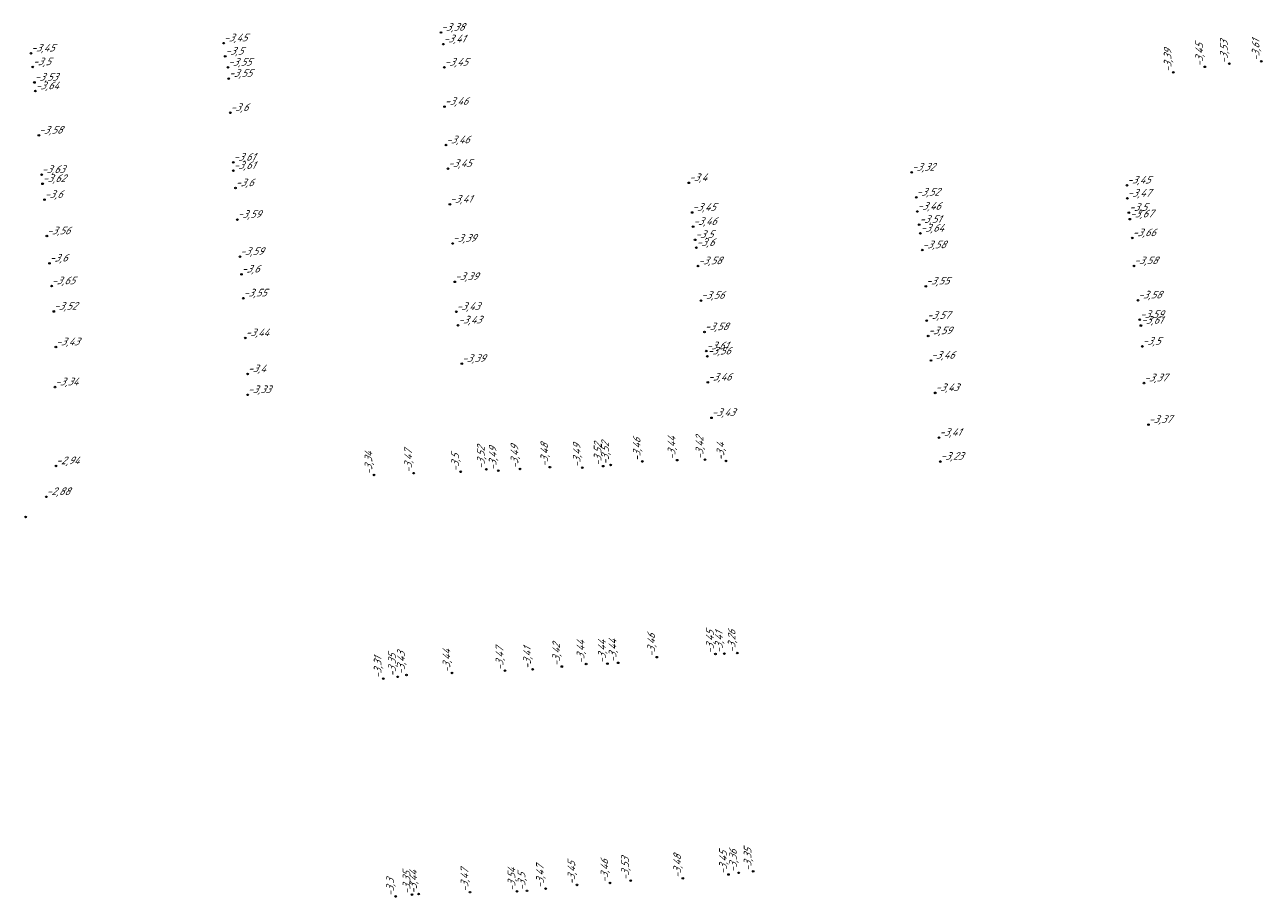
# Model space of a CAD drawing. Header units: metres. Extents: x 162343 to 162665, y 502576 to 502928.
# Tile 8 of 33: x 162442 to 162500, y 502714 to 502755. Entities that reach past the tile are written whole.
import ezdxf

# ---------------------------------------------------------------- set-up
doc = ezdxf.new("R2010")
doc.units = ezdxf.units.M
doc.header["$LTSCALE"] = 0.001
doc.layers.add('B-WE-OG-HOOGTEPUNT-T18', color=7, linetype='Continuous', lineweight=0)
doc.styles.add('Style-Arial', font='arial.ttf')

# ---------------------------------------------------------------- blocks, each defined once
blk = doc.blocks.new('hm_11')
at = {"color": 0, "linetype": 'ByBlock', "lineweight": -2}
blk.add_circle((0, 0), 0.0375, dxfattribs=at)

msp = doc.modelspace()

# ---------------------------------------------------------------- block references
at = {"layer": 'B-WE-OG-HOOGTEPUNT-T18'}
for p in [(162451.223279, 502754.074637), (162461.478055, 502754.576412), (162442.124788, 502753.595073), (162461.586381, 502754.025558), (162442.208225, 502752.947501), (162451.295074, 502753.448301), (162451.427366, 502752.927259), (162461.639988, 502752.928429), (162451.459038, 502752.396047), (162442.289726, 502752.217053), (162442.334809, 502751.81156), (162451.534947, 502750.784144), (162461.647165, 502751.075225), (162442.498329, 502749.716059), (162461.719673, 502749.259841), (162451.676995, 502748.439142), (162442.625184, 502747.855644), (162451.682159, 502748.047022), (162461.807482, 502748.139502), (162483.701575, 502747.96728), (162442.671861, 502747.429884), (162451.781169, 502747.231823), (162473.181336, 502747.473858), (162493.859148, 502747.358434), (162442.765268, 502746.677728), (162461.899722, 502746.454941), (162483.918439, 502746.788469), (162493.879326, 502746.73822), (162473.336368, 502746.073228), (162483.961018, 502746.120877), (162493.950816, 502746.066088), (162451.870685, 502745.738433), (162473.381609, 502745.403608), (162484.052635, 502745.498796), (162493.997786, 502745.759467), (162442.876274, 502744.961163), (162473.47642, 502744.782386), (162484.110673, 502745.085096), (162494.11377, 502744.870085), (162462.030184, 502744.60806), (162473.535522, 502744.4071), (162484.198015, 502744.30025), (162442.998158, 502743.6729), (162451.991915, 502743.986059), (162473.616068, 502743.545024), (162494.192695, 502743.549011), (162452.061652, 502743.153591), (162443.10159, 502742.600519), (162462.132581, 502742.797691), (162484.368023, 502742.58821), (162452.147706, 502742.023476), (162473.751141, 502741.911275), (162494.383837, 502741.928329), (162443.204489, 502741.398899), (162462.203812, 502741.382725), (162462.286892, 502740.746981), (162484.407599, 502740.96452), (162494.465963, 502741.006435), (162494.518565, 502740.732906), (162452.243987, 502740.147327), (162473.920839, 502740.430579), (162484.476403, 502740.23994), (162443.301012, 502739.717448), (162474.004809, 502739.527082), (162494.590824, 502739.745363), (162462.464632, 502738.928582), (162474.053252, 502739.280937), (162484.609284, 502739.082743), (162452.352673, 502738.445667), (162443.256031, 502737.82411), (162474.077776, 502738.050577), (162494.665266, 502738.013444), (162452.356257, 502737.458759), (162484.808533, 502737.55225), (162474.247801, 502736.37388), (162494.879173, 502736.048018), (162484.990638, 502735.438845), (162485.047825, 502734.307867), (162443.303293, 502734.099875), (162442.849896, 502732.642254), (162441.86997, 502731.690213)]:
    msp.add_blockref('hm_11', p, dxfattribs=at)
at = {"layer": 'B-WE-OG-HOOGTEPUNT-T18', "rotation": 90}
for p in [(162497.537271, 502752.955286), (162498.695876, 502753.10148), (162500.2007, 502753.216623), (162496.046481, 502752.692285), (162470.982738, 502734.312195), (162472.627856, 502734.375118), (162473.945157, 502734.398803), (162474.93268, 502734.336137), (162458.31798, 502733.675502), (162460.194038, 502733.759917), (162462.412891, 502733.824555), (162463.622122, 502733.941986), (162464.183694, 502733.874904), (162465.210465, 502733.959933), (162466.620615, 502734.043668), (162468.149047, 502734.018881), (162469.137394, 502734.088054), (162469.489293, 502734.145299), (162471.668231, 502725.064912), (162474.435487, 502725.216445), (162474.857381, 502725.236393), (162475.464374, 502725.261996), (162461.999916, 502724.323162), (162464.505469, 502724.4316), (162465.806452, 502724.4927), (162467.183834, 502724.623121), (162468.331331, 502724.740918), (162469.337803, 502724.756295), (162469.843609, 502724.80081), (162458.754031, 502724.052689), (162459.432385, 502724.135897), (162459.853002, 502724.227099), (162475.529102, 502714.879975), (162476.217177, 502714.947788), (162467.897971, 502714.309166), (162469.455161, 502714.398326), (162470.435306, 502714.512356), (162472.895417, 502714.61495), (162475.053354, 502714.799088), (162459.342702, 502713.762499), (162460.114951, 502713.852892), (162460.425974, 502713.876949), (162462.851521, 502713.964814), (162465.07043, 502714.003261), (162465.543162, 502714.027612), (162466.416655, 502714.135399)]:
    msp.add_blockref('hm_11', p, dxfattribs=at)

# ---------------------------------------------------------------- texts
at = {"layer": 'B-WE-OG-HOOGTEPUNT-T18', "char_height": 0.36, "attachment_point": 7, "style": 'Style-Arial'}
for s, insert in [('{\\fNLCS-ISO|b0|i1|c0|p34;\\Q15;\\C256;-3,38}', (162461.478055, 502754.576412)), ('{\\fNLCS-ISO|b0|i1|c0|p34;\\Q15;\\C256;-3,45}', (162451.223279, 502754.074637)), ('{\\fNLCS-ISO|b0|i1|c0|p34;\\Q15;\\C256;-3,41}', (162461.586381, 502754.025558)), ('{\\fNLCS-ISO|b0|i1|c0|p34;\\Q15;\\C256;-3,45}', (162442.124788, 502753.595073)), ('{\\fNLCS-ISO|b0|i1|c0|p34;\\Q15;\\C256;-3,5}', (162451.295074, 502753.448301)), ('{\\fNLCS-ISO|b0|i1|c0|p34;\\Q15;\\C256;-3,5}', (162442.208225, 502752.947501)), ('{\\fNLCS-ISO|b0|i1|c0|p34;\\Q15;\\C256;-3,55}', (162451.427366, 502752.927259)), ('{\\fNLCS-ISO|b0|i1|c0|p34;\\Q15;\\C256;-3,45}', (162461.639988, 502752.928429)), ('{\\fNLCS-ISO|b0|i1|c0|p34;\\Q15;\\C256;-3,53}', (162442.289726, 502752.217053)), ('{\\fNLCS-ISO|b0|i1|c0|p34;\\Q15;\\C256;-3,55}', (162451.459038, 502752.396047)), ('{\\fNLCS-ISO|b0|i1|c0|p34;\\Q15;\\C256;-3,64}', (162442.334809, 502751.81156)), ('{\\fNLCS-ISO|b0|i1|c0|p34;\\Q15;\\C256;-3,46}', (162461.647165, 502751.075225)), ('{\\fNLCS-ISO|b0|i1|c0|p34;\\Q15;\\C256;-3,6}', (162451.534947, 502750.784144)), ('{\\fNLCS-ISO|b0|i1|c0|p34;\\Q15;\\C256;-3,58}', (162442.498329, 502749.716059)), ('{\\fNLCS-ISO|b0|i1|c0|p34;\\Q15;\\C256;-3,46}', (162461.719673, 502749.259841)), ('{\\fNLCS-ISO|b0|i1|c0|p34;\\Q15;\\C256;-3,61}', (162451.676995, 502748.439142)), ('{\\fNLCS-ISO|b0|i1|c0|p34;\\Q15;\\C256;-3,61}', (162451.682159, 502748.047022)), ('{\\fNLCS-ISO|b0|i1|c0|p34;\\Q15;\\C256;-3,45}', (162461.807482, 502748.139502)), ('{\\fNLCS-ISO|b0|i1|c0|p34;\\Q15;\\C256;-3,32}', (162483.701575, 502747.96728)), ('{\\fNLCS-ISO|b0|i1|c0|p34;\\Q15;\\C256;-3,63}', (162442.625184, 502747.855644)), ('{\\fNLCS-ISO|b0|i1|c0|p34;\\Q15;\\C256;-3,62}', (162442.671861, 502747.429884)), ('{\\fNLCS-ISO|b0|i1|c0|p34;\\Q15;\\C256;-3,4}', (162473.181336, 502747.473858)), ('{\\fNLCS-ISO|b0|i1|c0|p34;\\Q15;\\C256;-3,45}', (162493.859148, 502747.358434)), ('{\\fNLCS-ISO|b0|i1|c0|p34;\\Q15;\\C256;-3,6}', (162451.781169, 502747.231823)), ('{\\fNLCS-ISO|b0|i1|c0|p34;\\Q15;\\C256;-3,52}', (162483.918439, 502746.788469)), ('{\\fNLCS-ISO|b0|i1|c0|p34;\\Q15;\\C256;-3,47}', (162493.879326, 502746.73822)), ('{\\fNLCS-ISO|b0|i1|c0|p34;\\Q15;\\C256;-3,6}', (162442.765268, 502746.677728)), ('{\\fNLCS-ISO|b0|i1|c0|p34;\\Q15;\\C256;-3,41}', (162461.899722, 502746.454941)), ('{\\fNLCS-ISO|b0|i1|c0|p34;\\Q15;\\C256;-3,46}', (162483.961018, 502746.120877)), ('{\\fNLCS-ISO|b0|i1|c0|p34;\\Q15;\\C256;-3,59}', (162451.870685, 502745.738433)), ('{\\fNLCS-ISO|b0|i1|c0|p34;\\Q15;\\C256;-3,45}', (162473.336368, 502746.073228)), ('{\\fNLCS-ISO|b0|i1|c0|p34;\\Q15;\\C256;-3,5}', (162493.950816, 502746.066088)), ('{\\fNLCS-ISO|b0|i1|c0|p34;\\Q15;\\C256;-3,67}', (162493.997786, 502745.759467)), ('{\\fNLCS-ISO|b0|i1|c0|p34;\\Q15;\\C256;-3,56}', (162442.876274, 502744.961163)), ('{\\fNLCS-ISO|b0|i1|c0|p34;\\Q15;\\C256;-3,46}', (162473.381609, 502745.403608)), ('{\\fNLCS-ISO|b0|i1|c0|p34;\\Q15;\\C256;-3,51}', (162484.052635, 502745.498796)), ('{\\fNLCS-ISO|b0|i1|c0|p34;\\Q15;\\C256;-3,64}', (162484.110673, 502745.085096)), ('{\\fNLCS-ISO|b0|i1|c0|p34;\\Q15;\\C256;-3,39}', (162462.030184, 502744.60806)), ('{\\fNLCS-ISO|b0|i1|c0|p34;\\Q15;\\C256;-3,5}', (162473.47642, 502744.782386)), ('{\\fNLCS-ISO|b0|i1|c0|p34;\\Q15;\\C256;-3,6}', (162473.535522, 502744.4071)), ('{\\fNLCS-ISO|b0|i1|c0|p34;\\Q15;\\C256;-3,66}', (162494.11377, 502744.870085)), ('{\\fNLCS-ISO|b0|i1|c0|p34;\\Q15;\\C256;-3,59}', (162451.991915, 502743.986059)), ('{\\fNLCS-ISO|b0|i1|c0|p34;\\Q15;\\C256;-3,58}', (162484.198015, 502744.30025)), ('{\\fNLCS-ISO|b0|i1|c0|p34;\\Q15;\\C256;-3,6}', (162442.998158, 502743.6729)), ('{\\fNLCS-ISO|b0|i1|c0|p34;\\Q15;\\C256;-3,58}', (162473.616068, 502743.545024)), ('{\\fNLCS-ISO|b0|i1|c0|p34;\\Q15;\\C256;-3,58}', (162494.192695, 502743.549011)), ('{\\fNLCS-ISO|b0|i1|c0|p34;\\Q15;\\C256;-3,6}', (162452.061652, 502743.153591)), ('{\\fNLCS-ISO|b0|i1|c0|p34;\\Q15;\\C256;-3,39}', (162462.132581, 502742.797691)), ('{\\fNLCS-ISO|b0|i1|c0|p34;\\Q15;\\C256;-3,65}', (162443.10159, 502742.600519)), ('{\\fNLCS-ISO|b0|i1|c0|p34;\\Q15;\\C256;-3,55}', (162484.368023, 502742.58821)), ('{\\fNLCS-ISO|b0|i1|c0|p34;\\Q15;\\C256;-3,55}', (162452.147706, 502742.023476)), ('{\\fNLCS-ISO|b0|i1|c0|p34;\\Q15;\\C256;-3,56}', (162473.751141, 502741.911275)), ('{\\fNLCS-ISO|b0|i1|c0|p34;\\Q15;\\C256;-3,58}', (162494.383837, 502741.928329)), ('{\\fNLCS-ISO|b0|i1|c0|p34;\\Q15;\\C256;-3,52}', (162443.204489, 502741.398899)), ('{\\fNLCS-ISO|b0|i1|c0|p34;\\Q15;\\C256;-3,43}', (162462.203812, 502741.382725)), ('{\\fNLCS-ISO|b0|i1|c0|p34;\\Q15;\\C256;-3,57}', (162484.407599, 502740.96452)), ('{\\fNLCS-ISO|b0|i1|c0|p34;\\Q15;\\C256;-3,59}', (162494.465963, 502741.006435)), ('{\\fNLCS-ISO|b0|i1|c0|p34;\\Q15;\\C256;-3,43}', (162462.286892, 502740.746981)), ('{\\fNLCS-ISO|b0|i1|c0|p34;\\Q15;\\C256;-3,58}', (162473.920839, 502740.430579)), ('{\\fNLCS-ISO|b0|i1|c0|p34;\\Q15;\\C256;-3,61}', (162494.518565, 502740.732906)), ('{\\fNLCS-ISO|b0|i1|c0|p34;\\Q15;\\C256;-3,43}', (162443.301012, 502739.717448)), ('{\\fNLCS-ISO|b0|i1|c0|p34;\\Q15;\\C256;-3,44}', (162452.243987, 502740.147327)), ('{\\fNLCS-ISO|b0|i1|c0|p34;\\Q15;\\C256;-3,59}', (162484.476403, 502740.23994)), ('{\\fNLCS-ISO|b0|i1|c0|p34;\\Q15;\\C256;-3,5}', (162494.590824, 502739.745363)), ('{\\fNLCS-ISO|b0|i1|c0|p34;\\Q15;\\C256;-3,61}', (162474.004809, 502739.527082)), ('{\\fNLCS-ISO|b0|i1|c0|p34;\\Q15;\\C256;-3,56}', (162474.053252, 502739.280937)), ('{\\fNLCS-ISO|b0|i1|c0|p34;\\Q15;\\C256;-3,39}', (162462.464632, 502738.928582)), ('{\\fNLCS-ISO|b0|i1|c0|p34;\\Q15;\\C256;-3,46}', (162484.609284, 502739.082743)), ('{\\fNLCS-ISO|b0|i1|c0|p34;\\Q15;\\C256;-3,4}', (162452.352673, 502738.445667)), ('{\\fNLCS-ISO|b0|i1|c0|p34;\\Q15;\\C256;-3,46}', (162474.077776, 502738.050577)), ('{\\fNLCS-ISO|b0|i1|c0|p34;\\Q15;\\C256;-3,37}', (162494.665266, 502738.013444)), ('{\\fNLCS-ISO|b0|i1|c0|p34;\\Q15;\\C256;-3,34}', (162443.256031, 502737.82411)), ('{\\fNLCS-ISO|b0|i1|c0|p34;\\Q15;\\C256;-3,33}', (162452.356257, 502737.458759)), ('{\\fNLCS-ISO|b0|i1|c0|p34;\\Q15;\\C256;-3,43}', (162484.808533, 502737.55225)), ('{\\fNLCS-ISO|b0|i1|c0|p34;\\Q15;\\C256;-3,43}', (162474.247801, 502736.37388)), ('{\\fNLCS-ISO|b0|i1|c0|p34;\\Q15;\\C256;-3,37}', (162494.879173, 502736.048018)), ('{\\fNLCS-ISO|b0|i1|c0|p34;\\Q15;\\C256;-3,41}', (162484.990638, 502735.438845)), ('{\\fNLCS-ISO|b0|i1|c0|p34;\\Q15;\\C256;-2,94}', (162443.303293, 502734.099875)), ('{\\fNLCS-ISO|b0|i1|c0|p34;\\Q15;\\C256;-3,23}', (162485.047825, 502734.307867)), ('{\\fNLCS-ISO|b0|i1|c0|p34;\\Q15;\\C256;-2,88}', (162442.849896, 502732.642254))]:
    msp.add_mtext(s, dxfattribs=dict(at, insert=insert))
at = {"layer": 'B-WE-OG-HOOGTEPUNT-T18', "char_height": 0.36, "attachment_point": 7, "rotation": 90, "style": 'Style-Arial'}
for s, insert in [('{\\fNLCS-ISO|b0|i1|c0|p34;\\Q15;\\C256;-3,45}', (162497.537271, 502752.955286)), ('{\\fNLCS-ISO|b0|i1|c0|p34;\\Q15;\\C256;-3,53}', (162498.695876, 502753.10148)), ('{\\fNLCS-ISO|b0|i1|c0|p34;\\Q15;\\C256;-3,61}', (162500.2007, 502753.216623)), ('{\\fNLCS-ISO|b0|i1|c0|p34;\\Q15;\\C256;-3,39}', (162496.046481, 502752.692285)), ('{\\fNLCS-ISO|b0|i1|c0|p34;\\Q15;\\C256;-3,46}', (162470.982738, 502734.312195)), ('{\\fNLCS-ISO|b0|i1|c0|p34;\\Q15;\\C256;-3,44}', (162472.627856, 502734.375118)), ('{\\fNLCS-ISO|b0|i1|c0|p34;\\Q15;\\C256;-3,42}', (162473.945157, 502734.398803)), ('{\\fNLCS-ISO|b0|i1|c0|p34;\\Q15;\\C256;-3,34}', (162458.31798, 502733.675502)), ('{\\fNLCS-ISO|b0|i1|c0|p34;\\Q15;\\C256;-3,47}', (162460.194038, 502733.759917)), ('{\\fNLCS-ISO|b0|i1|c0|p34;\\Q15;\\C256;-3,52}', (162463.622122, 502733.941986)), ('{\\fNLCS-ISO|b0|i1|c0|p34;\\Q15;\\C256;-3,49}', (162464.183694, 502733.874904)), ('{\\fNLCS-ISO|b0|i1|c0|p34;\\Q15;\\C256;-3,49}', (162465.210465, 502733.959933)), ('{\\fNLCS-ISO|b0|i1|c0|p34;\\Q15;\\C256;-3,48}', (162466.620615, 502734.043668)), ('{\\fNLCS-ISO|b0|i1|c0|p34;\\Q15;\\C256;-3,49}', (162468.149047, 502734.018881)), ('{\\fNLCS-ISO|b0|i1|c0|p34;\\Q15;\\C256;-3,52}', (162469.137394, 502734.088054)), ('{\\fNLCS-ISO|b0|i1|c0|p34;\\Q15;\\C256;-3,52}', (162469.489293, 502734.145299)), ('{\\fNLCS-ISO|b0|i1|c0|p34;\\Q15;\\C256;-3,4}', (162474.93268, 502734.336137)), ('{\\fNLCS-ISO|b0|i1|c0|p34;\\Q15;\\C256;-3,5}', (162462.412891, 502733.824555)), ('{\\fNLCS-ISO|b0|i1|c0|p34;\\Q15;\\C256;-3,46}', (162471.668231, 502725.064912)), ('{\\fNLCS-ISO|b0|i1|c0|p34;\\Q15;\\C256;-3,45}', (162474.435487, 502725.216445)), ('{\\fNLCS-ISO|b0|i1|c0|p34;\\Q15;\\C256;-3,41}', (162474.857381, 502725.236393)), ('{\\fNLCS-ISO|b0|i1|c0|p34;\\Q15;\\C256;-3,26}', (162475.464374, 502725.261996)), ('{\\fNLCS-ISO|b0|i1|c0|p34;\\Q15;\\C256;-3,44}', (162461.999916, 502724.323162)), ('{\\fNLCS-ISO|b0|i1|c0|p34;\\Q15;\\C256;-3,47}', (162464.505469, 502724.4316)), ('{\\fNLCS-ISO|b0|i1|c0|p34;\\Q15;\\C256;-3,41}', (162465.806452, 502724.4927)), ('{\\fNLCS-ISO|b0|i1|c0|p34;\\Q15;\\C256;-3,42}', (162467.183834, 502724.623121)), ('{\\fNLCS-ISO|b0|i1|c0|p34;\\Q15;\\C256;-3,44}', (162468.331331, 502724.740918)), ('{\\fNLCS-ISO|b0|i1|c0|p34;\\Q15;\\C256;-3,44}', (162469.337803, 502724.756295)), ('{\\fNLCS-ISO|b0|i1|c0|p34;\\Q15;\\C256;-3,44}', (162469.843609, 502724.80081)), ('{\\fNLCS-ISO|b0|i1|c0|p34;\\Q15;\\C256;-3,31}', (162458.754031, 502724.052689)), ('{\\fNLCS-ISO|b0|i1|c0|p34;\\Q15;\\C256;-3,35}', (162459.432385, 502724.135897)), ('{\\fNLCS-ISO|b0|i1|c0|p34;\\Q15;\\C256;-3,43}', (162459.853002, 502724.227099)), ('{\\fNLCS-ISO|b0|i1|c0|p34;\\Q15;\\C256;-3,35}', (162476.217177, 502714.947788)), ('{\\fNLCS-ISO|b0|i1|c0|p34;\\Q15;\\C256;-3,46}', (162469.455161, 502714.398326)), ('{\\fNLCS-ISO|b0|i1|c0|p34;\\Q15;\\C256;-3,53}', (162470.435306, 502714.512356)), ('{\\fNLCS-ISO|b0|i1|c0|p34;\\Q15;\\C256;-3,48}', (162472.895417, 502714.61495)), ('{\\fNLCS-ISO|b0|i1|c0|p34;\\Q15;\\C256;-3,45}', (162475.053354, 502714.799088)), ('{\\fNLCS-ISO|b0|i1|c0|p34;\\Q15;\\C256;-3,36}', (162475.529102, 502714.879975)), ('{\\fNLCS-ISO|b0|i1|c0|p34;\\Q15;\\C256;-3,35}', (162460.114951, 502713.852892)), ('{\\fNLCS-ISO|b0|i1|c0|p34;\\Q15;\\C256;-3,44}', (162460.425974, 502713.876949)), ('{\\fNLCS-ISO|b0|i1|c0|p34;\\Q15;\\C256;-3,47}', (162462.851521, 502713.964814)), ('{\\fNLCS-ISO|b0|i1|c0|p34;\\Q15;\\C256;-3,54}', (162465.07043, 502714.003261)), ('{\\fNLCS-ISO|b0|i1|c0|p34;\\Q15;\\C256;-3,5}', (162465.543162, 502714.027612)), ('{\\fNLCS-ISO|b0|i1|c0|p34;\\Q15;\\C256;-3,47}', (162466.416655, 502714.135399)), ('{\\fNLCS-ISO|b0|i1|c0|p34;\\Q15;\\C256;-3,45}', (162467.897971, 502714.309166)), ('{\\fNLCS-ISO|b0|i1|c0|p34;\\Q15;\\C256;-3,3}', (162459.342702, 502713.762499))]:
    msp.add_mtext(s, dxfattribs=dict(at, insert=insert))

doc.saveas('drawing.dxf')
